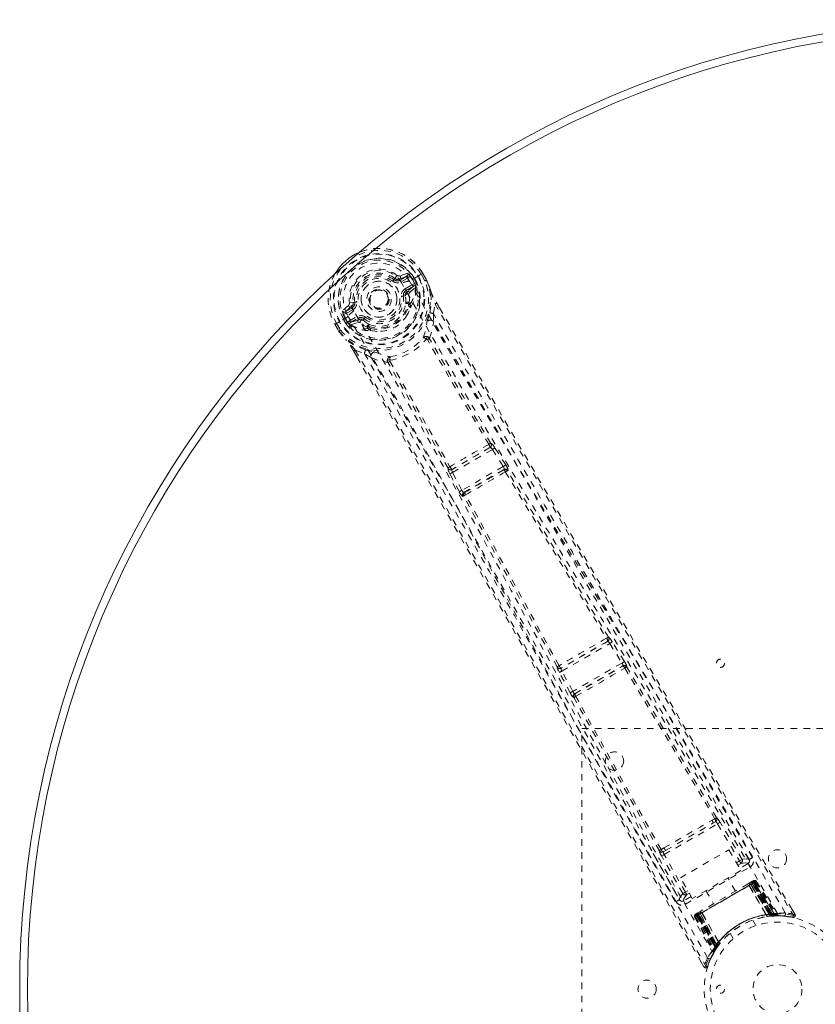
# Model space of a CAD drawing. Header units: inches. Extents: x 7.1 to 78.6, y 25.7 to 55.4.
# Tile 2 of 6: x 7.1 to 19.3, y 40.3 to 55.4. Entities that reach past the tile are written whole.
import ezdxf

# ---------------------------------------------------------------- set-up
doc = ezdxf.new("R2010")
doc.units = ezdxf.units.IN
doc.header["$MEASUREMENT"] = 0
doc.linetypes.add('SLD-Dashed', pattern=[0.075, 0.05, -0.025])
doc.linetypes.add('SLD-Solid', pattern=[0])

msp = doc.modelspace()

# ---------------------------------------------------------------- linework, layer by layer
at = {"color": 7, "linetype": 'SLD-Dashed', "lineweight": 0}
for p, q in [((13.038, 51.542), (12.923, 51.502)), ((13.271, 51.538), (13.226, 51.511)), ((13.307, 51.423), (13.25, 51.524)), ((13.275, 51.54), (13.271, 51.538)), ((13.332, 51.438), (13.274, 51.54)), ((13.275, 51.54), (13.333, 51.438)), ((12.831, 51.443), (12.845, 51.462)), ((12.845, 51.462), (12.853, 51.457)), ((12.919, 51.455), (13.03, 51.495)), ((12.919, 51.455), (12.929, 51.437)), ((13.03, 51.495), (12.929, 51.437)), ((13.045, 51.469), (12.944, 51.411)), ((13.005, 51.305), (13.117, 51.37)), ((13.07, 51.421), (13.071, 51.421)), ((13.201, 51.496), (13.071, 51.421)), ((13.114, 51.445), (13.119, 51.448)), ((13.153, 51.378), (13.114, 51.445)), ((13.154, 51.387), (13.119, 51.448)), ((13.145, 51.463), (13.181, 51.4)), ((13.145, 51.463), (13.145, 51.463)), ((13.159, 51.367), (13.153, 51.378)), ((13.154, 51.387), (13.181, 51.4)), ((13.154, 51.386), (13.159, 51.367)), ((13.181, 51.4), (13.181, 51.4)), ((13.206, 51.499), (13.201, 51.496)), ((13.226, 51.511), (13.206, 51.499)), ((13.335, 51.435), (13.333, 51.438)), ((13.02, 51.279), (13.132, 51.344)), ((13.033, 51.258), (13.02, 51.279)), ((13.132, 51.344), (13.033, 51.258)), ((13.073, 51.247), (13.162, 51.323)), ((13.165, 51.337), (13.162, 51.323)), ((13.162, 51.323), (13.162, 51.323)), ((13.162, 51.323), (13.162, 51.323)), ((13.165, 51.338), (13.166, 51.342)), ((12.148, 51.086), (12.206, 51.093)), ((12.206, 51.093), (12.23, 51.096)), ((12.207, 51.084), (12.206, 51.093)), ((13.005, 51.195), (12.976, 51.191)), ((13.006, 51.208), (13.005, 51.195)), ((13.055, 51.057), (13.044, 51.077)), ((13.078, 51.065), (13.067, 51.084)), ((13.437, 50.922), (13.462, 51.07)), ((13.487, 51.086), (13.532, 51.009)), ((13.531, 51.008), (13.487, 51.085)), ((12.133, 51.046), (12.041, 50.966)), ((12.086, 50.95), (12.176, 51.026)), ((12.187, 51.008), (12.086, 50.95)), ((12.202, 50.982), (12.101, 50.924)), ((12.176, 51.026), (12.187, 51.008)), ((13.437, 50.922), (13.441, 50.795)), ((11.928, 50.762), (11.925, 50.76)), ((11.974, 50.788), (11.928, 50.762)), ((11.951, 50.774), (12.009, 50.674)), ((11.994, 50.8), (11.974, 50.788)), ((11.999, 50.803), (11.994, 50.8)), ((12.129, 50.878), (11.999, 50.803)), ((12.092, 50.772), (12.056, 50.834)), ((12.087, 50.852), (12.082, 50.849)), ((12.082, 50.849), (12.117, 50.788)), ((12.126, 50.785), (12.087, 50.852)), ((12.093, 50.772), (12.092, 50.772)), ((12.093, 50.772), (12.117, 50.788)), ((12.118, 50.788), (12.132, 50.774)), ((12.132, 50.774), (12.126, 50.785)), ((12.15, 50.812), (12.263, 50.876)), ((12.165, 50.786), (12.278, 50.85)), ((12.29, 50.829), (12.165, 50.786)), ((12.169, 50.75), (12.279, 50.789)), ((12.29, 50.829), (12.278, 50.85)), ((12.358, 50.821), (12.346, 50.827)), ((12.376, 50.844), (12.358, 50.821)), ((11.925, 50.761), (11.984, 50.66)), ((11.925, 50.76), (11.983, 50.659)), ((11.983, 50.659), (11.986, 50.655)), ((12.15, 50.756), (12.155, 50.754)), ((12.169, 50.75), (12.155, 50.754)), ((12.434, 50.693), (12.423, 50.713)), ((12.441, 50.729), (12.452, 50.709)), ((12.473, 50.663), (12.454, 50.673)), ((12.211, 50.349), (12.262, 50.261)), ((12.213, 50.349), (12.264, 50.261)), ((12.238, 50.363), (12.379, 50.311)), ((12.486, 50.243), (12.379, 50.311)), ((14.305, 48.868), (13.723, 48.532)), ((13.73, 48.484), (14.343, 48.838)), ((14.304, 48.868), (14.305, 48.868)), ((14.32, 48.931), (14.319, 48.93)), ((14.343, 48.838), (14.508, 48.577)), ((14.381, 48.862), (14.362, 48.89)), ((14.546, 48.6), (14.381, 48.862)), ((13.662, 48.551), (13.662, 48.551)), ((13.723, 48.532), (13.724, 48.533)), ((14.508, 48.577), (13.874, 48.211)), ((13.905, 48.177), (14.522, 48.533)), ((14.522, 48.533), (14.513, 48.523)), ((14.573, 48.508), (14.582, 48.518)), ((13.691, 48.463), (13.676, 48.494)), ((13.835, 48.19), (13.691, 48.463)), ((13.874, 48.211), (13.73, 48.484)), ((13.901, 48.12), (13.888, 48.117)), ((13.918, 48.18), (13.905, 48.177)), ((16.125, 45.956), (16.124, 45.956)), ((16.109, 45.894), (15.397, 45.482)), ((15.408, 45.437), (16.143, 45.861)), ((16.109, 45.893), (16.109, 45.894)), ((16.143, 45.861), (16.329, 45.561)), ((16.367, 45.585), (16.181, 45.885)), ((15.336, 45.501), (15.335, 45.5)), ((15.397, 45.482), (15.397, 45.483)), ((16.329, 45.561), (15.575, 45.126)), ((15.604, 45.091), (16.345, 45.519)), ((16.345, 45.519), (16.341, 45.514)), ((16.402, 45.498), (16.406, 45.503)), ((15.536, 45.105), (15.369, 45.416)), ((15.575, 45.126), (15.408, 45.437)), ((15.587, 45.031), (15.593, 45.031)), ((15.61, 45.091), (15.604, 45.091)), ((15.715, 36.557), (15.715, 44.557)), ((15.715, 44.557), (21.715, 44.557)), ((18.277, 42.548), (17.864, 43.25)), ((16.978, 42.622), (17.796, 43.094)), ((17.005, 42.688), (17.725, 43.104)), ((17.753, 43.173), (17.711, 43.15)), ((17.725, 43.104), (17.767, 43.128)), ((17.796, 43.094), (18.132, 42.526)), ((18.171, 42.549), (17.835, 43.117)), ((16.809, 42.641), (17.21, 41.932)), ((16.973, 42.724), (16.931, 42.699)), ((16.964, 42.664), (17.005, 42.688)), ((17.302, 42.047), (16.978, 42.622)), ((17.225, 42.265), (17.971, 42.695)), ((17.971, 42.695), (18.154, 42.378)), ((17.263, 42.025), (16.939, 42.6)), ((18.084, 42.498), (18.132, 42.526)), ((18.107, 42.459), (18.155, 42.487)), ((18.171, 42.549), (18.132, 42.526)), ((18.263, 42.484), (18.135, 42.41)), ((18.278, 42.547), (18.277, 42.549)), ((18.283, 42.539), (18.278, 42.547)), ((18.285, 42.529), (18.28, 42.546)), ((17.303, 41.86), (18.293, 42.432)), ((18.154, 42.378), (17.408, 41.948)), ((17.408, 41.948), (17.225, 42.265)), ((17.482, 41.688), (18.353, 42.191)), ((18.342, 42.185), (17.493, 41.695)), ((17.509, 41.704), (18.326, 42.176)), ((18.072, 42.062), (17.955, 42.264)), ((18.323, 42.207), (18.265, 42.174)), ((18.304, 42.163), (18.305, 42.164)), ((18.596, 41.695), (18.304, 42.163)), ((18.363, 42.197), (18.305, 42.164)), ((18.305, 42.164), (18.598, 41.695)), ((18.329, 42.177), (18.326, 42.176)), ((18.326, 42.176), (18.596, 41.708)), ((18.33, 42.211), (18.327, 42.209)), ((18.6, 41.708), (18.329, 42.177)), ((18.33, 42.211), (18.338, 42.216)), ((18.342, 42.218), (18.338, 42.216)), ((18.616, 41.709), (18.342, 42.185)), ((18.345, 42.187), (18.621, 41.71)), ((18.348, 42.222), (18.349, 42.222)), ((18.353, 42.224), (18.349, 42.223)), ((18.353, 42.191), (18.63, 41.711)), ((18.636, 41.711), (18.357, 42.193)), ((18.675, 41.696), (18.359, 42.199)), ((18.363, 42.197), (18.674, 41.699)), ((18.39, 42.213), (18.379, 42.206)), ((18.379, 42.206), (18.696, 41.699)), ((18.39, 42.213), (18.712, 41.699)), ((17.339, 42.068), (17.302, 42.047)), ((17.361, 42.029), (17.324, 42.008)), ((17.618, 42.069), (17.734, 41.867)), ((18.279, 42.15), (18.278, 42.148)), ((18.543, 41.698), (18.278, 42.148)), ((18.279, 42.15), (18.545, 41.698)), ((17.21, 41.932), (17.211, 41.931)), ((17.211, 41.931), (17.216, 41.923)), ((17.211, 41.929), (17.223, 41.916)), ((17.39, 41.979), (17.273, 41.912)), ((17.456, 41.707), (17.453, 41.704)), ((17.457, 41.707), (17.457, 41.707)), ((17.468, 41.714), (17.464, 41.711)), ((17.464, 41.711), (17.465, 41.709)), ((17.529, 41.716), (17.472, 41.682)), ((17.479, 41.72), (17.476, 41.718)), ((17.541, 41.756), (17.483, 41.722)), ((17.509, 41.704), (17.506, 41.702)), ((17.506, 41.702), (17.776, 41.232)), ((17.779, 41.236), (17.509, 41.704)), ((17.529, 41.716), (17.531, 41.716)), ((17.789, 41.228), (17.529, 41.716)), ((17.531, 41.716), (17.79, 41.23)), ((17.557, 41.731), (17.555, 41.732)), ((17.813, 41.275), (17.555, 41.732)), ((17.557, 41.731), (17.814, 41.277)), ((18.543, 41.698), (18.545, 41.698)), ((18.596, 41.708), (18.599, 41.679)), ((18.598, 41.695), (18.674, 41.699)), ((18.6, 41.708), (18.603, 41.679)), ((18.616, 41.709), (18.618, 41.681)), ((18.621, 41.71), (18.623, 41.681)), ((18.63, 41.711), (18.636, 41.711)), ((18.63, 41.711), (18.632, 41.682)), ((18.636, 41.711), (18.638, 41.682)), ((18.696, 41.699), (18.712, 41.699)), ((18.985, 41.704), (18.942, 41.777)), ((17.456, 41.673), (17.444, 41.666)), ((17.444, 41.666), (17.729, 41.131)), ((17.456, 41.673), (17.736, 41.145)), ((17.472, 41.687), (17.749, 41.161)), ((17.472, 41.682), (17.747, 41.164)), ((17.478, 41.686), (17.756, 41.203)), ((17.759, 41.208), (17.482, 41.688)), ((17.765, 41.216), (17.49, 41.693)), ((17.493, 41.695), (17.767, 41.22)), ((18.383, 41.532), (18.335, 41.616)), ((18.553, 41.673), (18.556, 41.674)), ((18.598, 41.695), (18.596, 41.695)), ((18.603, 41.679), (18.599, 41.679)), ((18.618, 41.681), (18.623, 41.681)), ((18.624, 41.681), (18.625, 41.681)), ((18.625, 41.681), (18.7, 41.685)), ((18.638, 41.682), (18.632, 41.682)), ((18.721, 41.685), (18.736, 41.685)), ((18.828, 41.675), (18.953, 41.66)), ((18.959, 41.689), (18.953, 41.66)), ((17.989, 41.416), (18.037, 41.332)), ((17.813, 41.275), (17.814, 41.277)), ((17.828, 41.254), (17.83, 41.256)), ((17.694, 41.034), (17.751, 41.14)), ((17.728, 41.103), (17.736, 41.116)), ((17.729, 41.131), (17.736, 41.145)), ((17.747, 41.164), (17.789, 41.228)), ((17.747, 41.134), (17.787, 41.197)), ((17.751, 41.173), (17.756, 41.174)), ((17.756, 41.203), (17.759, 41.208)), ((17.78, 41.187), (17.756, 41.203)), ((17.783, 41.192), (17.759, 41.208)), ((17.788, 41.199), (17.765, 41.216)), ((17.791, 41.203), (17.767, 41.22)), ((17.78, 41.187), (17.775, 41.179)), ((17.8, 41.215), (17.776, 41.232)), ((17.802, 41.219), (17.779, 41.236)), ((17.783, 41.192), (17.78, 41.187)), ((17.8, 41.215), (17.783, 41.192)), ((17.787, 41.197), (17.788, 41.199)), ((17.788, 41.199), (17.791, 41.203)), ((17.79, 41.23), (17.789, 41.228)), ((17.545, 40.972), (17.587, 40.898)), ((17.642, 40.903), (17.689, 41.024)), ((17.587, 40.897), (17.614, 40.912))]:
    msp.add_line(p, q, dxfattribs=at)
at = {"color": 7, "linetype": 'SLD-Dashed', "lineweight": 0, "flags": 128}
for points in [[(12.056, 50.835), (12.006, 50.947), (11.98, 51.066), (11.976, 51.189), (11.997, 51.309), (12.041, 51.424), (12.106, 51.528), (12.108, 51.53)], [(12.216, 50.963), (12.182, 51.033), (12.164, 51.109), (12.163, 51.19), (12.179, 51.269), (12.211, 51.345), (12.258, 51.414), (12.316, 51.474), (12.385, 51.522), (12.461, 51.557), (12.542, 51.578), (12.625, 51.584), (12.707, 51.574), (12.784, 51.548), (12.853, 51.507), (12.91, 51.453), (12.954, 51.388)], [(13.274, 51.539), (13.274, 51.539), (13.275, 51.54), (13.275, 51.54)], [(12.813, 51.419), (12.816, 51.424), (12.819, 51.428), (12.823, 51.432), (12.825, 51.436), (12.828, 51.439), (12.829, 51.441), (12.83, 51.442), (12.831, 51.443)], [(12.944, 51.411), (12.941, 51.416), (12.939, 51.421), (12.936, 51.425), (12.934, 51.429), (12.932, 51.432), (12.93, 51.435), (12.93, 51.436), (12.929, 51.437)], [(18.713, 41.72), (17.914, 43.09), (17.104, 44.452), (16.285, 45.806), (15.46, 47.153), (14.814, 48.209), (14.177, 49.265), (13.554, 50.324), (12.954, 51.388)], [(13.045, 51.469), (13.042, 51.474), (13.039, 51.479), (13.037, 51.483), (13.035, 51.487), (13.033, 51.49), (13.031, 51.493), (13.03, 51.494), (13.03, 51.495)], [(13.073, 51.506), (13.063, 51.485), (13.045, 51.469)], [(18.835, 41.726), (18.035, 43.101), (17.224, 44.468), (16.405, 45.826), (15.581, 47.178), (14.935, 48.237), (14.297, 49.296), (13.673, 50.356), (13.07, 51.421)], [(13.117, 51.37), (13.135, 51.377), (13.153, 51.378)], [(13.132, 51.344), (13.132, 51.345), (13.131, 51.346), (13.13, 51.349), (13.128, 51.352), (13.126, 51.356), (13.123, 51.36), (13.12, 51.365), (13.117, 51.37)], [(13.119, 51.448), (13.122, 51.45), (13.128, 51.453), (13.136, 51.458), (13.145, 51.463)], [(13.154, 51.387), (13.154, 51.386), (13.154, 51.386)], [(13.332, 51.438), (13.33, 51.437), (13.327, 51.435), (13.323, 51.432), (13.318, 51.43), (13.313, 51.427), (13.307, 51.423)], [(13.335, 51.435), (13.334, 51.434), (13.332, 51.433), (13.33, 51.432), (13.326, 51.431), (13.322, 51.429), (13.317, 51.428), (13.312, 51.426), (13.307, 51.423)], [(13.333, 51.438), (13.333, 51.438), (13.332, 51.438), (13.332, 51.438)], [(13.333, 51.438), (13.369, 51.349), (13.393, 51.277)], [(13.397, 51.266), (13.373, 51.343), (13.335, 51.435)], [(13.005, 51.305), (13.008, 51.3), (13.011, 51.295), (13.013, 51.291), (13.016, 51.287), (13.017, 51.284), (13.019, 51.281), (13.02, 51.28), (13.02, 51.279)], [(13.06, 51.214), (13.063, 51.235), (13.073, 51.247)], [(13.38, 50.935), (13.406, 51.093), (13.397, 51.266)], [(13.397, 51.266), (13.396, 51.272), (13.393, 51.277)], [(12.26, 51.1), (12.254, 51.099), (12.249, 51.099), (12.244, 51.098), (12.239, 51.098), (12.236, 51.097), (12.233, 51.097), (12.231, 51.096), (12.23, 51.096)], [(12.947, 51.187), (12.952, 51.188), (12.958, 51.189), (12.963, 51.189), (12.967, 51.19), (12.971, 51.19), (12.974, 51.191), (12.976, 51.191), (12.976, 51.191)], [(13.067, 51.084), (13.068, 51.144), (13.06, 51.214)], [(13.462, 51.07), (13.468, 51.073), (13.473, 51.076), (13.478, 51.079), (13.482, 51.082), (13.485, 51.084), (13.487, 51.085), (13.488, 51.086), (13.487, 51.086)], [(13.462, 51.07), (13.831, 50.43), (14.221, 49.754), (14.634, 49.043), (15.07, 48.295), (15.472, 47.607), (15.892, 46.891), (15.989, 46.727), (16.086, 46.561), (16.184, 46.394), (16.252, 46.279), (16.318, 46.167), (16.386, 46.05), (16.458, 45.929), (16.688, 45.538), (16.945, 45.103), (17.227, 44.625), (17.405, 44.322), (17.595, 44.002), (17.799, 43.655), (17.99, 43.331), (18.24, 42.909), (18.461, 42.533), (18.655, 42.205), (18.821, 41.923), (18.959, 41.689)], [(12.101, 50.924), (12.078, 50.916), (12.055, 50.918)], [(12.086, 50.95), (12.086, 50.949), (12.087, 50.948), (12.088, 50.945), (12.09, 50.942), (12.092, 50.938), (12.095, 50.934), (12.098, 50.929), (12.101, 50.924)], [(12.202, 50.982), (12.199, 50.987), (12.196, 50.992), (12.193, 50.996), (12.191, 51), (12.189, 51.003), (12.188, 51.006), (12.187, 51.007), (12.187, 51.008)], [(16.084, 44.016), (15.385, 45.287), (14.631, 46.675), (14.039, 47.762), (13.444, 48.842), (12.838, 49.911), (12.216, 50.963)], [(13.018, 50.879), (13.049, 50.927), (13.084, 51.016)], [(18.331, 42.576), (18.14, 42.9), (17.922, 43.269), (17.683, 43.674), (17.467, 44.04), (17.354, 44.231), (17.241, 44.423), (17.128, 44.614), (17, 44.832), (16.87, 45.052), (16.744, 45.265), (16.488, 45.698), (16.251, 46.101), (16.032, 46.474), (15.817, 46.838), (15.569, 47.26), (15.143, 47.985), (14.715, 48.718), (14.273, 49.476), (13.845, 50.215), (13.437, 50.922)], [(13.532, 51.009), (14.848, 48.734), (16.223, 46.388), (17.603, 44.046), (18.985, 41.704)], [(11.925, 50.76), (11.924, 50.76), (11.925, 50.76), (11.928, 50.761), (11.931, 50.763), (11.935, 50.765), (11.94, 50.768), (11.945, 50.771), (11.951, 50.774)], [(12.118, 50.788), (12.118, 50.788), (12.117, 50.788)], [(12.126, 50.785), (12.136, 50.8), (12.15, 50.812)], [(17.643, 41.038), (16.853, 42.418), (16.074, 43.804), (15.307, 45.193), (14.549, 46.583), (13.955, 47.671), (13.357, 48.753), (12.75, 49.823), (12.13, 50.878)], [(12.15, 50.812), (12.153, 50.807), (12.156, 50.802), (12.158, 50.798), (12.161, 50.794), (12.163, 50.79), (12.164, 50.788), (12.165, 50.786), (12.165, 50.786)], [(12.263, 50.876), (12.265, 50.872), (12.268, 50.867), (12.271, 50.862), (12.273, 50.858), (12.275, 50.855), (12.276, 50.853), (12.277, 50.851), (12.278, 50.85)], [(12.314, 50.783), (12.294, 50.791), (12.279, 50.789)], [(12.423, 50.713), (12.371, 50.741), (12.314, 50.783)], [(12.358, 50.821), (12.411, 50.781), (12.459, 50.754)], [(12.394, 50.868), (12.391, 50.864), (12.387, 50.859), (12.384, 50.855), (12.381, 50.852), (12.379, 50.849), (12.377, 50.846), (12.376, 50.845), (12.376, 50.844)], [(13.336, 50.791), (13.338, 50.799), (13.342, 50.811)], [(13.376, 50.544), (13.418, 50.668), (13.441, 50.795)], [(18.28, 42.546), (16.659, 45.292), (15.043, 48.039), (13.441, 50.795)], [(12.009, 50.674), (12.004, 50.671), (11.998, 50.668), (11.993, 50.665), (11.989, 50.662), (11.986, 50.661), (11.984, 50.659), (11.983, 50.659), (11.983, 50.659)], [(11.983, 50.659), (12.042, 50.583), (12.093, 50.526)], [(11.986, 50.655), (11.986, 50.656), (11.988, 50.657), (11.99, 50.659), (11.993, 50.661), (11.997, 50.664), (12.001, 50.667), (12.005, 50.671), (12.009, 50.674)], [(11.986, 50.655), (12.04, 50.585), (12.1, 50.517)], [(12.473, 50.663), (12.568, 50.649), (12.625, 50.652)], [(12.093, 50.526), (12.096, 50.521), (12.1, 50.517)], [(12.395, 50.367), (12.247, 50.423), (12.1, 50.517)], [(13.376, 50.544), (13.369, 50.552), (13.361, 50.558), (13.353, 50.56), (13.344, 50.559), (13.338, 50.555), (13.333, 50.548), (13.33, 50.539), (13.33, 50.528)], [(13.344, 50.524), (13.343, 50.525), (13.342, 50.527), (13.338, 50.528), (13.33, 50.528)], [(14.285, 48.917), (13.81, 49.719), (13.344, 50.524)], [(14.319, 48.93), (13.844, 49.732), (13.379, 50.536)], [(12.211, 50.349), (12.211, 50.349), (12.212, 50.349), (12.214, 50.35), (12.218, 50.352), (12.222, 50.354), (12.227, 50.357), (12.233, 50.36), (12.238, 50.363)], [(12.238, 50.363), (12.646, 49.659), (13.07, 48.923), (13.51, 48.157), (13.908, 47.46), (14.164, 47.01), (14.432, 46.539), (14.711, 46.047), (14.989, 45.557), (15.229, 45.132), (15.548, 44.569), (15.887, 43.97), (16.245, 43.335), (16.578, 42.745), (17.614, 40.912)], [(12.379, 50.311), (12.749, 49.67), (13.134, 49.001), (13.533, 48.304), (13.913, 47.639), (14.296, 46.965), (14.679, 46.29), (15.051, 45.632), (15.408, 45), (15.741, 44.412), (16.113, 43.753), (16.461, 43.135), (16.804, 42.528), (17.159, 41.899)], [(12.522, 50.338), (12.534, 50.335), (12.542, 50.332)], [(12.262, 50.261), (13.568, 47.994), (14.911, 45.633), (16.251, 43.264), (17.587, 40.897)], [(12.486, 50.243), (12.608, 50.201), (12.736, 50.175)], [(12.486, 50.243), (14.072, 47.479), (15.644, 44.706), (17.211, 41.929)], [(12.773, 50.206), (12.764, 50.212), (12.755, 50.214), (12.746, 50.213), (12.739, 50.21), (12.734, 50.203), (12.732, 50.194), (12.732, 50.185), (12.736, 50.175)], [(13.662, 48.551), (13.206, 49.364), (12.742, 50.168)], [(12.773, 50.206), (12.769, 50.2), (12.768, 50.196), (12.769, 50.194), (12.77, 50.192)], [(12.77, 50.192), (13.234, 49.387), (13.691, 48.573)], [(14.343, 48.838), (14.35, 48.842), (14.356, 48.846), (14.362, 48.85), (14.368, 48.854), (14.373, 48.857), (14.376, 48.859), (14.379, 48.861), (14.381, 48.862)], [(13.73, 48.484), (13.726, 48.492), (13.724, 48.5), (13.72, 48.515), (13.72, 48.526), (13.721, 48.53), (13.723, 48.531), (13.723, 48.532)], [(14.508, 48.577), (14.515, 48.581), (14.521, 48.585), (14.527, 48.589), (14.533, 48.592), (14.538, 48.595), (14.541, 48.598), (14.544, 48.599), (14.546, 48.6)], [(14.508, 48.577), (14.513, 48.57), (14.517, 48.562), (14.522, 48.549), (14.524, 48.539), (14.522, 48.533)], [(16.124, 45.956), (15.346, 47.233), (14.573, 48.508)], [(13.691, 48.463), (13.695, 48.466), (13.704, 48.471), (13.717, 48.477), (13.73, 48.484)], [(14.54, 48.494), (15.314, 47.219), (16.093, 45.941)], [(13.835, 48.19), (13.836, 48.191), (13.839, 48.192), (13.843, 48.194), (13.848, 48.197), (13.854, 48.2), (13.86, 48.203), (13.867, 48.207), (13.874, 48.211)], [(13.905, 48.177), (13.899, 48.178), (13.891, 48.184), (13.882, 48.196), (13.878, 48.203), (13.874, 48.211)], [(15.336, 45.501), (14.618, 46.813), (13.901, 48.12)], [(15.364, 45.52), (14.647, 46.834), (13.93, 48.142)], [(16.143, 45.861), (16.15, 45.866), (16.157, 45.87), (16.163, 45.874), (16.169, 45.877), (16.173, 45.88), (16.177, 45.882), (16.18, 45.884), (16.181, 45.885)], [(16.181, 45.885), (16.163, 45.913), (16.162, 45.914)], [(15.349, 45.486), (15.347, 45.487), (15.336, 45.501)], [(16.329, 45.561), (16.336, 45.566), (16.343, 45.57), (16.349, 45.574), (16.354, 45.577), (16.359, 45.58), (16.363, 45.582), (16.366, 45.584), (16.367, 45.585)], [(16.371, 45.483), (17.065, 44.331), (17.753, 43.173)], [(17.782, 43.189), (17.095, 44.346), (16.402, 45.498)], [(15.369, 45.416), (15.354, 45.446), (15.353, 45.447)], [(15.369, 45.416), (15.37, 45.416), (15.373, 45.418), (15.377, 45.42), (15.382, 45.423), (15.388, 45.426), (15.394, 45.429), (15.401, 45.433), (15.408, 45.437)], [(15.536, 45.105), (15.537, 45.106), (15.54, 45.107), (15.544, 45.109), (15.549, 45.112), (15.554, 45.115), (15.561, 45.118), (15.568, 45.122), (15.575, 45.126)], [(16.903, 42.681), (16.244, 43.855), (15.593, 45.031)], [(16.931, 42.699), (16.272, 43.873), (15.621, 45.05)], [(16.973, 42.724), (17.156, 42.83), (17.342, 42.937), (17.527, 43.044), (17.711, 43.15)], [(17.005, 42.688), (17.182, 42.79), (17.36, 42.893), (17.543, 42.999), (17.725, 43.104)], [(17.796, 43.094), (17.81, 43.102), (17.822, 43.109), (17.831, 43.115), (17.835, 43.117)], [(16.964, 42.664), (16.947, 42.659), (16.934, 42.66)], [(16.939, 42.6), (16.943, 42.602), (16.952, 42.607), (16.964, 42.614), (16.978, 42.622)], [(18.155, 42.487), (18.154, 42.488), (18.153, 42.491), (18.151, 42.494), (18.148, 42.499), (18.145, 42.505), (18.141, 42.512), (18.137, 42.519), (18.132, 42.526)], [(18.155, 42.487), (18.229, 42.497), (18.263, 42.484)], [(18.28, 42.546), (18.245, 42.559), (18.171, 42.549)], [(18.293, 42.432), (18.282, 42.451), (18.273, 42.468), (18.266, 42.479), (18.263, 42.484)], [(18.263, 42.173), (18.084, 42.069), (17.903, 41.965), (17.721, 41.86), (17.543, 41.757)], [(18.279, 42.15), (18.284, 42.169), (18.286, 42.174)], [(18.304, 42.163), (18.296, 42.17), (18.286, 42.174)], [(18.324, 42.207), (18.322, 42.207), (18.321, 42.206)], [(18.329, 42.177), (18.336, 42.181), (18.343, 42.185), (18.349, 42.189), (18.354, 42.192), (18.358, 42.194), (18.361, 42.196), (18.363, 42.197), (18.363, 42.197)], [(18.337, 42.215), (18.337, 42.215), (18.336, 42.214), (18.334, 42.213), (18.331, 42.21)], [(18.379, 42.206), (18.376, 42.204), (18.368, 42.2), (18.358, 42.194), (18.345, 42.187)], [(18.357, 42.193), (18.37, 42.201), (18.381, 42.207), (18.388, 42.211), (18.39, 42.213)], [(18.363, 42.197), (18.359, 42.202), (18.357, 42.204)], [(17.263, 42.025), (17.217, 41.965), (17.212, 41.933)], [(17.263, 42.025), (17.267, 42.027), (17.276, 42.032), (17.288, 42.039), (17.302, 42.047)], [(17.273, 41.912), (17.279, 41.948), (17.324, 42.008)], [(17.324, 42.008), (17.324, 42.009), (17.322, 42.011), (17.32, 42.015), (17.317, 42.02), (17.314, 42.025), (17.31, 42.032), (17.306, 42.039), (17.302, 42.047)], [(18.278, 42.148), (18.099, 42.044), (17.917, 41.94), (17.736, 41.835), (17.557, 41.731)], [(17.273, 41.912), (17.276, 41.908), (17.282, 41.896), (17.292, 41.879), (17.303, 41.86)], [(17.476, 41.718), (17.472, 41.716), (17.47, 41.715), (17.468, 41.714), (17.467, 41.713)], [(17.476, 41.716), (17.472, 41.715), (17.47, 41.714), (17.469, 41.714), (17.469, 41.714)], [(17.472, 41.682), (17.472, 41.682), (17.473, 41.683), (17.476, 41.685), (17.481, 41.688), (17.486, 41.691), (17.492, 41.694), (17.499, 41.698), (17.506, 41.702)], [(17.53, 41.738), (17.529, 41.727), (17.531, 41.716)], [(17.555, 41.732), (17.535, 41.737), (17.53, 41.738)], [(18.679, 41.693), (18.675, 41.697), (18.674, 41.699)], [(18.726, 41.687), (18.715, 41.693), (18.704, 41.703)], [(18.714, 41.693), (18.711, 41.698), (18.71, 41.699)], [(18.953, 41.663), (18.961, 41.663), (18.969, 41.665), (18.977, 41.668), (18.983, 41.674), (18.987, 41.68), (18.989, 41.687), (18.988, 41.695), (18.986, 41.702)], [(18.985, 41.704), (18.984, 41.704), (18.983, 41.703), (18.977, 41.7), (18.969, 41.695), (18.964, 41.692), (18.959, 41.689)], [(17.444, 41.666), (17.447, 41.668), (17.454, 41.672), (17.465, 41.678), (17.478, 41.686)], [(17.49, 41.693), (17.477, 41.685), (17.466, 41.679), (17.459, 41.675), (17.456, 41.673)], [(18.562, 41.673), (18.747, 41.684), (18.789, 41.679)], [(18.681, 41.684), (18.674, 41.684), (18.638, 41.682)], [(17.59, 40.899), (17.595, 40.893), (17.602, 40.889), (17.61, 40.885), (17.618, 40.884), (17.625, 40.885), (17.632, 40.889), (17.637, 40.894), (17.641, 40.901)]]:
    msp.add_lwpolyline(points, dxfattribs=at)
at = {"color": 7, "linetype": 'SLD-Dashed', "lineweight": 0}
for centre, radius in [((12.603, 51.144), 0.7), ((12.603, 51.144), 0.69), ((12.603, 51.144), 0.623), ((12.603, 51.144), 0.32), ((12.603, 51.144), 0.275), ((12.603, 51.144), 0.188), ((12.603, 51.144), 0.156), ((12.603, 51.144), 0.142), ((12.603, 51.144), 0.14), ((12.603, 51.144), 0.138), ((17.84, 45.557), 0.0625), ((16.215, 44.057), 0.141), ((18.715, 42.557), 0.14), ((18.715, 40.557), 1.125), ((18.715, 40.557), 1.03), ((18.715, 40.557), 0.375), ((16.715, 40.557), 0.14), ((17.84, 40.557), 0.0625)]:
    msp.add_circle(centre, radius, dxfattribs=at)
at = {"color": 7, "linetype": 'SLD-Solid', "lineweight": 15}
for centre, radius, start, end in [((21.965, 40.557), 14.875, 90, 270), ((21.965, 40.557), 14.757, 90, 270), ((21.965, 40.557), 14.757, 90, 270), ((12.603, 51.144), 0.78, 113.2668, 149.7091), ((12.603, 51.144), 0.78, 113.3517, 149.6242)]:
    msp.add_arc(centre, radius, start, end, dxfattribs=at)
at = {"color": 7, "linetype": 'SLD-Dashed', "lineweight": 0}
for centre, radius, start, end in [((12.607, 51.151), 0.743, 30.1253, 123.3047), ((12.603, 51.144), 0.78, 30.5288, 113.3517), ((12.603, 51.144), 0.78, 30, 113.2668), ((12.603, 51.144), 0.599, 30.5443, 209.4557), ((12.597, 51.155), 0.543, 29.3659, 210.634), ((12.606, 51.148), 0.624, 30.2836, 122.5208), ((12.603, 51.144), 0.78, 149.7091, 209.4852), ((12.603, 51.144), 0.78, 149.6242, 209.4712), ((12.602, 51.143), 0.748, 142.5885, 209.5967), ((12.603, 51.144), 0.459, 52.774, 187.226), ((12.603, 51.144), 0.4, 52.774, 187.226), ((12.603, 51.144), 0.376, 52.774, 187.226), ((13.016, 51.521), 0.0299, 298.049, 42.1081), ((12.91, 51.38), 0.206, 37.6627, 51.6552), ((12.82, 52.245), 0.839, 300.7657, 302.7012), ((12.603, 51.144), 0.787, 218.3239, 21.6761), ((12.603, 51.144), 0.758, 218.3238, 21.6762), ((12.603, 51.144), 0.632, 216.064, 23.936), ((12.603, 51.144), 0.602, 216.2697, 23.7303), ((12.603, 51.144), 0.346, 52.774, 187.2258), ((12.603, 51.144), 0.275, 359.9999, 180.0001), ((12.885, 51.514), 0.119, 232.7746, 299.9997), ((12.885, 51.514), 0.089, 232.774, 300), ((11.748, 52.333), 1.401, 321.5602, 323.9863), ((12.888, 51.519), 0.0714, 240.3145, 295.2474), ((12.909, 51.546), 0.0455, 232.5233, 288.6512), ((12.903, 51.48), 0.0301, 301.4507, 47.6241), ((13.078, 51.172), 0.249, 91.7059, 119.8611), ((12.603, 51.144), 0.593, 30.5524, 37.6091), ((13.052, 51.323), 0.115, 9.7066, 22.2676), ((13.065, 51.202), 0.119, 119.9993, 187.2276), ((13.065, 51.202), 0.089, 120, 187.226), ((13.062, 51.21), 0.0565, 121.9567, 181.5679), ((13.037, 51.194), 0.031, 40.1638, 178.1974), ((13.047, 51.232), 0.0299, 30.9979, 118.9503), ((12.722, 51.324), 0.439, 323.9339, 359.9026), ((12.676, 51.29), 0.491, 326.1279, 5.5118), ((13.148, 51.318), 0.0305, 53.8311, 120.9566), ((14.515, 51.711), 1.203, 201.19, 211.3395), ((16.917, 52.326), 3.676, 196.7621, 199.9895), ((12.102, 51.08), 0.0455, 311.3568, 7.4679), ((12.136, 51.085), 0.0715, 304.7887, 359.7496), ((12.142, 51.085), 0.089, 300, 7.226), ((12.142, 51.085), 0.119, 299.9998, 7.2271), ((12.603, 51.144), 0.275, 179.9998, 0.0002), ((12.603, 51.144), 0.376, 232.774, 7.226), ((12.603, 51.144), 0.346, 232.7741, 7.226), ((12.598, 51.154), 0.453, 249.7481, 350.2512), ((12.606, 51.138), 0.411, 249.0117, 350.9883), ((12.549, 51.108), 0.465, 355.8373, 10.796), ((13.042, 51.067), 0.0305, 35.6341, 166.0642), ((13.031, 51.042), 0.0371, 70.1714, 120.7243), ((13.071, 51.034), 0.0504, 94.2231, 121.7519), ((13.082, 51.014), 0.0506, 94.3185, 121.7525), ((13.024, 51.033), 0.0623, 344.5887, 30.8812), ((12.07, 50.975), 0.0299, 197.8887, 301.9558), ((12.245, 50.996), 0.206, 188.3461, 202.3397), ((12.603, 51.144), 0.593, 202.3909, 209.4476), ((12.336, 50.753), 0.242, 119.7354, 148.8242), ((12.162, 51.052), 0.0301, 192.3449, 298.5796), ((12.585, 51.176), 0.494, 256.9719, 343.0282), ((13.026, 51.042), 0.0326, 342.158, 28.3726), ((13.052, 50.992), 0.0404, 37.3027, 82.7825), ((11.257, 51.527), 2.204, 341.058, 344.4312), ((13.26, 50.303), 0.644, 74.0877, 79.2601), ((11.633, 51.614), 0.887, 298.4983, 300.4125), ((12.201, 50.823), 0.0844, 215.4083, 232.6183), ((12.18, 50.759), 0.0305, 119.0389, 186.1719), ((12.322, 50.773), 0.119, 52.7741, 119.9994), ((12.305, 50.803), 0.0299, 121.0408, 209.0109), ((12.322, 50.773), 0.089, 52.774, 120), ((12.317, 50.779), 0.0567, 58.2275, 117.9804), ((12.343, 50.794), 0.031, 61.5933, 200.0513), ((12.613, 51.128), 0.476, 271.4726, 328.5261), ((12.452, 50.869), 0.888, 339.1312, 354.971), ((13.39, 50.762), 0.0608, 32.3832, 151.9698), ((12.009, 50.674), 0.03, 210.2178, 215.2738), ((12.442, 51.16), 0.497, 234.8139, 273.6306), ((12.388, 51.13), 0.439, 240.0685, 276.0869), ((12.451, 50.725), 0.0305, 73.9313, 204.3717), ((12.465, 50.684), 0.0505, 118.2743, 145.7551), ((12.476, 50.665), 0.0506, 118.2536, 145.6825), ((12.475, 50.712), 0.0444, 205.0041, 242.702), ((12.477, 50.722), 0.0371, 119.2684, 169.8334), ((12.48, 50.727), 0.0326, 211.6537, 257.8235), ((12.51, 50.679), 0.0404, 157.2258, 202.6881), ((11.157, 49.773), 1.201, 28.6557, 38.8149), ((9.422, 47.999), 3.676, 40.0106, 43.238), ((12.596, 51.156), 0.965, 280.5261, 319.475), ((12.633, 51.093), 0.844, 279.7729, 320.2271), ((13.326, 50.511), 0.0608, 33.6678, 136.5428), ((13.273, 50.474), 0.0786, 43.3238, 83.7387), ((13.387, 50.457), 0.0795, 96.0521, 122.5085), ((13.391, 50.544), 0.0143, 177.5618, 213.3628), ((13.005, 50.154), 0.645, 160.7464, 165.9059), ((12.945, 52.502), 2.204, 255.5689, 258.9416), ((12.54, 50.272), 0.0608, 88.0306, 207.6178), ((12.917, 51.137), 0.887, 245.0291, 260.8695), ((12.79, 50.202), 0.0608, 103.4562, 206.3337), ((12.729, 50.162), 0.0143, 26.6708, 62.4426), ((12.806, 50.122), 0.0795, 117.492, 143.947), ((12.848, 50.229), 0.0786, 156.2591, 196.6754), ((30.35, 20.405), 32.726, 119.399, 120.6009), ((30.708, 19.786), 33.389, 119.4253, 120.5746), ((14.335, 48.844), 0.088, 100.2504, 123.9473), ((14.217, 48.863), 0.0872, 3.1821, 38.1982), ((14.281, 48.906), 0.0451, 301.0431, 32.1523), ((14.282, 48.907), 0.0451, 301.0397, 32.1457), ((14.291, 48.811), 0.0588, 27.8396, 76.6315), ((14.279, 48.847), 0.0933, 27.5367, 64.1348), ((13.755, 48.544), 0.0933, 175.8714, 212.4593), ((13.73, 48.494), 0.0889, 116.1787, 139.6243), ((13.702, 48.572), 0.0451, 207.8497, 298.9539), ((13.702, 48.572), 0.0451, 207.8585, 298.9571), ((13.772, 48.606), 0.0873, 201.8103, 236.8098), ((-2.221, 76.821), 32.876, 299.4018, 300.5983), ((14.535, 48.483), 0.0451, 32.6029, 119.103), ((14.484, 48.469), 0.0613, 23.9435, 61.5346), ((14.544, 48.493), 0.0451, 32.4874, 119.1377), ((14.591, 48.418), 0.092, 101.4665, 123.9897), ((14.418, 48.496), 0.165, 7.6329, 39.4061), ((-4.276, 80.38), 37.023, 299.4552, 300.5446), ((13.989, 48.248), 0.165, 200.5891, 232.3721), ((13.928, 48.138), 0.0451, 120.8623, 207.5155), ((13.941, 48.141), 0.0451, 120.8995, 207.395), ((13.97, 48.059), 0.0919, 116.0256, 138.5417), ((13.979, 48.178), 0.0608, 178.3085, 216.2195), ((32.508, 16.667), 33.562, 119.2811, 120.7189), ((16.162, 45.839), 0.123, 107.6557, 123.6625), ((16.039, 45.897), 0.0697, 356.9384, 39.0801), ((16.086, 45.932), 0.0451, 300.6347, 31.6278), ((16.086, 45.932), 0.0451, 300.6343, 31.6236), ((16.058, 45.859), 0.118, 27.9885, 55.3619), ((32.426, 16.81), 33.348, 119.2944, 120.7056), ((16.086, 45.835), 0.0626, 24.4839, 68.4551), ((15.375, 45.522), 0.0451, 208.371, 299.3698), ((15.453, 45.51), 0.118, 184.6392, 212.0191), ((15.42, 45.408), 0.125, 116.4468, 132.2345), ((15.376, 45.52), 0.0433, 232.777, 300.2196), ((15.429, 45.545), 0.0697, 200.9197, 243.0643), ((15.459, 45.473), 0.0626, 171.5398, 215.5209), ((-0.538, 73.905), 33.03, 299.2676, 300.7324), ((-2.067, 76.554), 36.13, 299.3135, 300.6867), ((16.285, 45.52), 0.0601, 358.5976, 43.1035), ((16.364, 45.474), 0.0451, 31.9693, 119.423), ((16.319, 45.461), 0.057, 22.6149, 66.4833), ((16.367, 45.479), 0.0451, 31.9425, 119.4417), ((16.19, 45.451), 0.222, 13.6387, 37.1221), ((16.446, 45.37), 0.136, 108.8656, 123.2828), ((15.74, 45.191), 0.222, 202.8816, 226.3577), ((15.633, 45.143), 0.0601, 196.9025, 241.4011), ((15.627, 45.052), 0.0451, 120.5568, 208.0567), ((15.633, 45.053), 0.0451, 120.5749, 208.0332), ((15.683, 44.929), 0.136, 116.7365, 131.1152), ((15.666, 45.085), 0.0567, 173.3804, 217.5208), ((151.899, 118.918), 155.1, 208.89695, 210.0971), ((17.66, 43.108), 0.0652, 356.4366, 39.4347), ((17.888, 42.953), 0.258, 114.2287, 121.5514), ((17.692, 43.13), 0.075, 358.0038, 34.8098), ((17.742, 43.167), 0.0456, 301.9205, 29.006), ((17.726, 43.062), 0.0773, 24.5372, 58.3838), ((17.578, 42.984), 0.289, 27.3521, 45.0235), ((17.054, 42.471), 0.259, 118.4558, 125.7645), ((16.937, 42.699), 0.0384, 207.0823, 265.3605), ((17.182, 42.756), 0.289, 194.9824, 212.6475), ((16.999, 42.731), 0.0757, 205.3512, 241.8354), ((17.041, 42.667), 0.0773, 181.6306, 215.4569), ((17.034, 42.747), 0.0652, 200.5402, 243.5499), ((18.132, 42.526), 0.0451, 300.4269, 30.3599), ((18.241, 42.523), 0.045, 300.021, 7.9913), ((16.859, 45.041), 2.871, 299.6414, 300.8386), ((18.241, 42.522), 0.105, 299.9159, 30.6367), ((18.276, 42.15), 0.0265, 68.3686, 119.3818), ((18.28, 42.148), 0.0299, 31.7987, 119.8124), ((17.941, 41.961), 0.441, 29.0762, 32.8424), ((17.942, 41.962), 0.443, 29.0863, 32.8322), ((18.338, 42.181), 0.03, 31.9301, 119.9375), ((17.974, 41.981), 0.42, 29.0289, 32.9769), ((17.976, 41.981), 0.423, 29.0436, 32.9699), ((18.354, 42.189), 0.0315, 87.9463, 120.6855), ((17.993, 41.992), 0.411, 29.0093, 33.0501), ((18.27, 42.303), 0.113, 310.0838, 314.0029), ((17.639, 41.783), 0.826, 29.771, 31.627), ((18.365, 42.197), 0.03, 31.994, 119.9961), ((18.353, 42.19), 0.03, 31.9875, 96.5596), ((18.364, 42.196), 0.0305, 32.358, 99.374), ((17.302, 42.047), 0.0451, 209.6171, 299.5741), ((15.763, 44.401), 2.865, 299.1596, 300.3594), ((17.251, 41.951), 0.105, 209.3638, 300.0832), ((17.251, 41.951), 0.045, 232.0123, 299.9777), ((17.471, 41.681), 0.03, 119.9978, 208.0107), ((17.472, 41.681), 0.0305, 140.714, 207.6442), ((17.482, 41.687), 0.03, 143.5066, 208.0128), ((17.483, 41.686), 0.0315, 119.3191, 152.3614), ((17.425, 41.822), 0.119, 285.9013, 289.56), ((17.498, 41.696), 0.03, 120.0637, 208.0697), ((17.832, 41.898), 0.408, 206.9305, 210.9977), ((17.505, 41.694), 0.0353, 111.8023, 200.6889), ((18.228, 42.123), 0.854, 208.4253, 210.2204), ((17.855, 41.912), 0.422, 207.0338, 210.9621), ((17.883, 41.928), 0.439, 207.1516, 210.9285), ((17.893, 41.934), 0.448, 207.1918, 210.8986), ((17.556, 41.73), 0.0299, 120.1881, 208.1991), ((17.556, 41.734), 0.0266, 120.7984, 171.4552), ((18.716, 40.557), 1.158, 77.8713, 162.137), ((18.731, 40.53), 1.19, 90.8799, 149.1201), ((18.715, 40.558), 1.155, 94.2141, 145.7859), ((18.715, 40.558), 1.155, 94.9106, 145.0894), ((18.715, 40.558), 1.155, 95.8866, 144.1134), ((18.697, 40.589), 1.12, 97.9255, 142.0744), ((18.577, 41.698), 0.0345, 178.9498, 225.171), ((18.576, 41.697), 0.0311, 178.3234, 229.6447), ((18.529, 40.966), 0.733, 84.756, 88.7672), ((18.538, 40.895), 0.816, 80.3767, 85.6059), ((18.543, 40.905), 0.809, 79.0865, 84.459), ((18.541, 40.879), 0.838, 78.2595, 83.5254), ((18.7, 41.715), 0.0299, 211.8057, 270.7486), ((18.721, 41.715), 0.0299, 211.8996, 269.7007), ((18.671, 41.71), 0.0429, 324.1735, 12.9847), ((18.737, 41.715), 0.03, 211.9855, 268.9219), ((18.845, 40.361), 1.365, 90.4174, 95.5484), ((18.809, 41.711), 0.03, 265.9297, 29.7334), ((18.737, 40.53), 1.2, 78.1048, 85.3361), ((18.959, 41.689), 0.03, 257.847, 30.5316), ((18.715, 40.557), 1.127, 90.4733, 149.5267), ((18.621, 41.711), 0.0297, 211.479, 274.5479), ((18.623, 41.711), 0.0297, 211.4835, 274.4722), ((18.715, 40.558), 1.127, 90.7805, 95.7093), ((18.717, 40.533), 1.154, 89.9244, 93.957), ((18.715, 40.722), 0.963, 89.6257, 92.5176), ((18.7, 41.715), 0.03, 226.8728, 271.241), ((18.736, 41.755), 0.0707, 241.4571, 268.8929), ((18.715, 40.557), 1.128, 85.3425, 90.4733), ((18.715, 40.565), 1.12, 88.9241, 89.81), ((18.716, 40.564), 1.12, 77.8963, 85.3622), ((18.454, 40.923), 0.732, 151.2375, 155.2461), ((17.798, 41.248), 0.031, 10.2246, 61.6911), ((17.797, 41.247), 0.0345, 14.8258, 61.0504), ((18.819, 40.348), 1.363, 144.4488, 149.586), ((18.715, 40.558), 1.127, 149.5249, 154.6585), ((17.739, 41.172), 0.0429, 227.0156, 275.8216), ((17.702, 41.117), 0.03, 331.0747, 28.013), ((18.521, 40.87), 0.834, 156.4645, 161.7511), ((17.668, 41.27), 0.137, 299.4118, 323.5097), ((18.498, 40.882), 0.805, 155.5297, 160.9266), ((17.71, 41.131), 0.0299, 330.3021, 28.0904), ((18.465, 40.701), 0.838, 148.7905, 150.3437), ((18.503, 40.884), 0.806, 154.362, 159.6545), ((17.721, 41.15), 0.0299, 329.2598, 28.189), ((17.705, 41.269), 0.109, 301.2476, 330.4822), ((17.763, 41.214), 0.0297, 325.5214, 28.5349), ((17.763, 41.215), 0.0297, 325.444, 28.5237), ((18.508, 40.703), 0.874, 143.5635, 145.4761), ((18.732, 40.523), 1.204, 154.6742, 161.8787), ((17.669, 41.053), 0.03, 210.2572, 334.0797), ((18.708, 40.561), 1.119, 154.6351, 162.106), ((17.614, 40.912), 0.03, 209.4719, 342.1495), ((17.647, 40.967), 0.0638, 238.615, 265.7914)]:
    msp.add_arc(centre, radius, start, end, dxfattribs=at)

doc.saveas('drawing.dxf')
